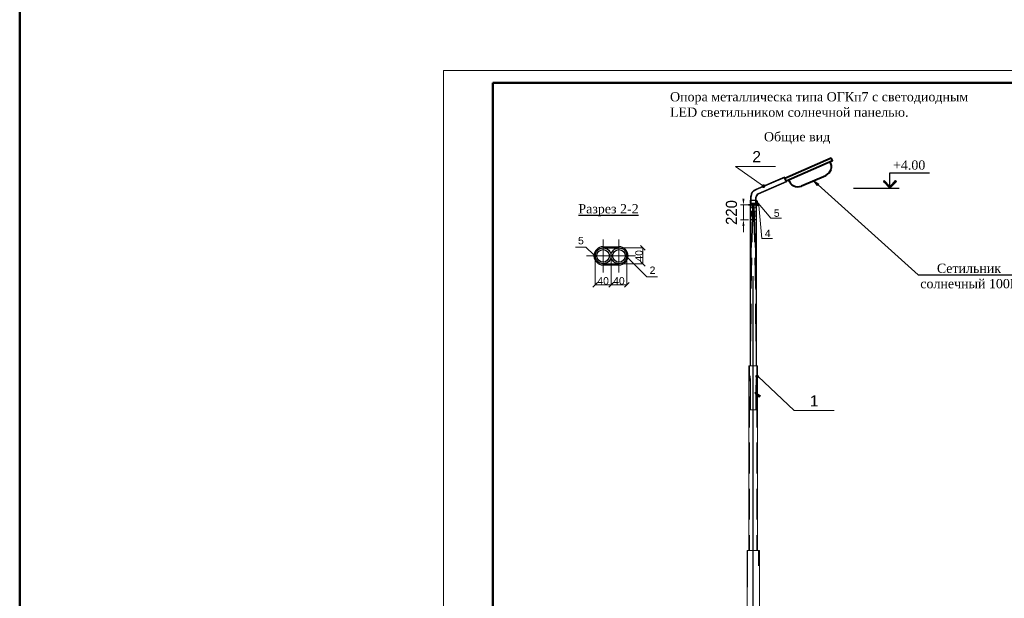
# Model space of a CAD drawing. Extents: x 352696 to 405256, y 4162769 to 4241487.
# Tile 6 of 149: x 403781 to 404180, y 4238553 to 4238787. Entities that reach past the tile are written whole.
import ezdxf

# ---------------------------------------------------------------- set-up
doc = ezdxf.new("R2010")
doc.units = 0
doc.header["$LTSCALE"] = 0.5
doc.header["$MEASUREMENT"] = 0
for name, pattern in [('CENTERX2', [4, 2.5, -0.5, 0.5, -0.5]), ('Невидимая', [391.222223, 282.222223, -109]), ('Штрихпунктирная', [670.277762, 352.777767, -176.388884, 0, -141.111112])]:
    doc.linetypes.add(name, pattern=pattern)
for name, color, linetype, lineweight in [('Text Blocks_Ном._пера__1', 7, 'Continuous', 0), ('АСО-оси', 24, 'CENTERX2', 20), ('АСО-оси_Ном._пера__1', 7, 'Continuous', 13), ('АСО-оси_Ном._пера__21', 7, 'Continuous', 25)]:
    doc.layers.add(name, color=color, linetype=linetype, lineweight=lineweight)
doc.layers.add('АСО-оси_Ном._пера__6', color=7, linetype='Continuous', lineweight=13, true_color=0x0000a0)
doc.layers.add('Измерение - Общий', color=7, linetype='Continuous')
doc.styles.add('TIMES', font='times.ttf')
doc.styles.add('СГЕНЕРИР_СТИЛЬ_1', font='arial.ttf')

# ---------------------------------------------------------------- blocks, each defined once
blk = doc.blocks.new('ARROWHEAD_6')
at = {"color": 0, "linetype": 'Continuous', "lineweight": 0}
for p, q in [((0, 0), (-1, 0)), ((-0.5, -0.5), (0.5, 0.5))]:
    blk.add_line(p, q, dxfattribs=at)

msp = doc.modelspace()

# ---------------------------------------------------------------- hatches: boundary and pattern name
at = {"true_color": 0x000007}
for points in [[(404104.6118, 4238719.8295), (404103.0096, 4238721.8014), (404105.1458, 4238720.4457)], [(404080.8257, 4238634.1749), (404079.1414, 4238636.0647), (404081.3187, 4238634.8322)]]:
    msp.add_hatch(color=7, dxfattribs=at).paths.add_polyline_path(points)
at = {"lineweight": 25, "true_color": 0x000000}
h = msp.add_hatch(color=18, dxfattribs=at)
h.paths.add_polyline_path([(404131.5611, 4238721.8425), (404131.2325, 4238721.4727), (404133.9028, 4238719.5008)])
h.paths.add_polyline_path([(404131.2325, 4238721.4727), (404133.9028, 4238719.5008), (404133.9028, 4238718.8024)])
h.paths.add_polyline_path([(404133.9028, 4238719.5008), (404133.9028, 4238718.8024), (404136.2033, 4238721.8425)])
h.paths.add_polyline_path([(404133.9028, 4238718.8024), (404136.2033, 4238721.8425), (404136.573, 4238721.4727)])
at = {"layer": 'АСО-оси', "linetype": 'Continuous', "lineweight": 0, "true_color": 0x000000}
for points in [[(404083.4492, 4238719.6073), (404083.3921, 4238719.8944), (404083.2295, 4238720.1377), (404082.9862, 4238720.3003), (404082.6992, 4238720.3573), (404082.4122, 4238720.3003), (404082.1689, 4238720.1377), (404082.0063, 4238719.8944), (404081.9492, 4238719.6073), (404082.0063, 4238719.3203), (404082.1689, 4238719.077), (404082.4122, 4238718.9144), (404082.6992, 4238718.8573), (404082.9862, 4238718.9144), (404083.2295, 4238719.077), (404083.3921, 4238719.3203)], [(404080.4382, 4238713.3938), (404080.4001, 4238713.5851), (404080.2917, 4238713.7473), (404080.1295, 4238713.8557), (404079.9382, 4238713.8938), (404079.7468, 4238713.8557), (404079.5846, 4238713.7473), (404079.4762, 4238713.5851), (404079.4382, 4238713.3938), (404079.4762, 4238713.2024), (404079.5846, 4238713.0402), (404079.7468, 4238712.9318), (404079.9382, 4238712.8938), (404080.1295, 4238712.9318), (404080.2917, 4238713.0402), (404080.4001, 4238713.2024)], [(404080.9207, 4238712.1079), (404080.8826, 4238712.2993), (404080.7742, 4238712.4615), (404080.612, 4238712.5699), (404080.4207, 4238712.6079), (404080.2293, 4238712.5699), (404080.0671, 4238712.4615), (404079.9587, 4238712.2993), (404079.9207, 4238712.1079), (404079.9587, 4238711.9166), (404080.0671, 4238711.7544), (404080.2293, 4238711.646), (404080.4207, 4238711.6079), (404080.612, 4238711.646), (404080.7742, 4238711.7544), (404080.8826, 4238711.9166)], [(404014.7756, 4238691.3793), (404014.7375, 4238691.5707), (404014.6291, 4238691.7329), (404014.4669, 4238691.8412), (404014.2756, 4238691.8793), (404014.0842, 4238691.8412), (404013.922, 4238691.7329), (404013.8136, 4238691.5707), (404013.7756, 4238691.3793), (404013.8136, 4238691.188), (404013.922, 4238691.0258), (404014.0842, 4238690.9174), (404014.2756, 4238690.8793), (404014.4669, 4238690.9174), (404014.6291, 4238691.0258), (404014.7375, 4238691.188)], [(404027.4956, 4238691.3793), (404027.4575, 4238691.5707), (404027.3491, 4238691.7329), (404027.1869, 4238691.8412), (404026.9956, 4238691.8793), (404026.8042, 4238691.8412), (404026.642, 4238691.7329), (404026.5336, 4238691.5707), (404026.4956, 4238691.3793), (404026.5336, 4238691.188), (404026.642, 4238691.0258), (404026.8042, 4238690.9174), (404026.9956, 4238690.8793), (404027.1869, 4238690.9174), (404027.3491, 4238691.0258), (404027.4575, 4238691.188)], [(404080.8362, 4238642.5349), (404080.7791, 4238642.8219), (404080.6166, 4238643.0652), (404080.3732, 4238643.2278), (404080.0862, 4238643.2849), (404079.7992, 4238643.2278), (404079.5559, 4238643.0652), (404079.3933, 4238642.8219), (404079.3362, 4238642.5349), (404079.3933, 4238642.2479), (404079.5559, 4238642.0046), (404079.7992, 4238641.842), (404080.0862, 4238641.7849), (404080.3732, 4238641.842), (404080.6166, 4238642.0046), (404080.7791, 4238642.2479)]]:
    msp.add_hatch(color=18, dxfattribs=at).paths.add_polyline_path(points)

# ---------------------------------------------------------------- linework, layer by layer
at = {"color": 7, "linetype": 'Continuous', "lineweight": 40, "true_color": 0x000007}
for p, q in [((404091.3836, 4238722.8284), (404110.1167, 4238731.0447)), ((404091.8766, 4238721.7603), (404091.3836, 4238722.8284)), ((404098.1209, 4238719.6651), (404107.9394, 4238723.9787))]:
    msp.add_line(p, q, dxfattribs=at)
at = {"color": 7, "linetype": 'Continuous', "lineweight": 30, "true_color": 0x000007}
for p, q in [((404091.2193, 4238723.2803), (404079.5933, 4238718.2684)), ((404092.0409, 4238721.3495), (404080.5426, 4238716.3783)), ((404079.5933, 4238711.9829), (404079.5933, 4238715.175)), ((404079.7252, 4238711.9829), (404079.7252, 4238715.1797)), ((404079.5933, 4238684.9925), (404079.5933, 4238687.252))]:
    msp.add_line(p, q, dxfattribs=at)
at = {"color": 7, "linetype": 'Continuous', "lineweight": 25, "true_color": 0x000007}
for p, q in [((404091.2603, 4238723.1571), (404079.5933, 4238718.1274)), ((404091.9998, 4238721.4727), (404080.4787, 4238716.4752)), ((404077.6379, 4238711.9829), (404077.6379, 4238715.4531)), ((404077.0051, 4238640.6247), (404077.0051, 4238646.8691)), ((404080.0862, 4238640.6247), (404080.0862, 4238646.8691)), ((404077.4159, 4238628.9987), (404077.4159, 4238638.9814)), ((404079.6754, 4238628.9987), (404079.6754, 4238638.9814)), ((404077.0051, 4238621.9327), (404077.0051, 4238634.4214)), ((404080.0862, 4238621.9327), (404080.0862, 4238634.4214)), ((404077.0051, 4238603.2407), (404077.0051, 4238615.7294)), ((404080.0862, 4238603.2407), (404080.0862, 4238615.7294)), ((404077.0051, 4238584.5487), (404077.0051, 4238596.9963)), ((404080.0862, 4238584.5487), (404080.0862, 4238596.9963)), ((404077.0051, 4238572.1011), (404077.0051, 4238578.3043)), ((404080.0862, 4238572.1011), (404080.0862, 4238578.3043)), ((404076.2657, 4238557.1475), (404076.2657, 4238572.1011)), ((404080.8257, 4238565.8567), (404080.8257, 4238572.1011))]:
    msp.add_line(p, q, dxfattribs=at)
at = {"color": 7, "linetype": 'Continuous', "lineweight": 5, "true_color": 0x000007}
for p, q in [((404091.2193, 4238723.2803), (404092.0409, 4238721.3495)), ((404076.7997, 4238572.1011), (404076.7997, 4238646.8691)), ((404080.2916, 4238646.8691), (404076.7997, 4238646.8691)), ((404080.2916, 4238572.1011), (404080.2916, 4238646.8691)), ((404077.2927, 4238628.9987), (404077.2927, 4238638.9814)), ((404079.7987, 4238628.9987), (404079.7987, 4238638.9814)), ((404076.7997, 4238628.9987), (404080.2916, 4238628.9987)), ((404081.0722, 4238572.1011), (404076.0192, 4238572.1011))]:
    msp.add_line(p, q, dxfattribs=at)
msp.add_line((404079.3215, 4238718.014), (404079.5933, 4238718.1274))
at = {"color": 18, "linetype": 'Continuous', "lineweight": 25, "true_color": 0x000000}
msp.add_line((404119.0724, 4238718.8024), (404137.6412, 4238718.8024), dxfattribs=at)
at = {"color": 0, "linetype": 'Continuous', "lineweight": 25}
msp.add_line((404078.5251, 4238407.6115), (404078.5251, 4238683.1849), dxfattribs=at)
at = {"color": 0, "linetype": 'Continuous', "lineweight": 5}
msp.add_line((404081.0722, 4238459.908), (404081.0722, 4238572.1011), dxfattribs=at)
at = {"color": 1, "linetype": 'Continuous', "lineweight": 50}
msp.add_lwpolyline([(403781.3683, 4241311.0813), (405255.8558, 4241311.0813), (405255.8558, 4237335.0599), (403781.3683, 4237335.0599)], close=True, dxfattribs=at)
at = {"lineweight": 0}
msp.add_lwpolyline([(403952.9956, 4238346.4678), (404546.9956, 4238346.4678), (404546.9956, 4238766.4678), (403952.9956, 4238766.4678)], close=True, dxfattribs=at)
at = {"color": 0, "linetype": 'Continuous', "lineweight": 50}
msp.add_lwpolyline([(403972.9956, 4238761.4678), (404541.9956, 4238761.4678), (404541.9956, 4238351.4678), (403972.9956, 4238351.4678)], close=True, dxfattribs=at)
at = {"color": 7, "linetype": 'Continuous', "lineweight": 40, "true_color": 0x000007}
msp.add_lwpolyline([(404091.8766, 4238721.7603), (404110.6096, 4238729.9766), (404110.1167, 4238731.0447)], dxfattribs=at)
at = {"color": 18, "linetype": 'Continuous', "lineweight": 25, "true_color": 0x000000}
for points in [[(404133.9028, 4238718.8024), (404133.9028, 4238725.0468), (404149.9655, 4238725.0468)], [(404133.9028, 4238718.8024), (404131.2325, 4238721.4727)], [(404133.9028, 4238718.8024), (404136.2033, 4238721.8425), (404133.9028, 4238719.5008)], [(404136.2033, 4238721.8425), (404136.573, 4238721.4727), (404133.9028, 4238718.8024)]]:
    msp.add_lwpolyline(points, dxfattribs=at)
at = {"color": 7, "linetype": 'Continuous', "lineweight": -2, "true_color": 0x000007}
for points in [[(404104.6118, 4238719.8295), (404103.0096, 4238721.8014), (404105.1458, 4238720.4457)], [(404080.8257, 4238634.1749), (404079.1414, 4238636.0647), (404081.3187, 4238634.8322)]]:
    msp.add_lwpolyline(points, close=True, dxfattribs=at)
at = {"color": 18, "linetype": 'Continuous', "lineweight": 25, "true_color": 0x000000}
msp.add_lwpolyline([(404131.5611, 4238721.8425), (404131.2325, 4238721.4727), (404133.9028, 4238719.5008)], close=True, dxfattribs=at)
at = {"color": 7, "linetype": 'Continuous', "lineweight": 25, "true_color": 0x000007}
for points in [[(404104.8583, 4238720.1581), (404145.3234, 4238683.719), (404183.5701, 4238683.719)], [(404078.4019, 4238711.9829), (404077.95, 4238698.1796), (404077.95, 4238696.865)], [(404079.1414, 4238696.865), (404079.1414, 4238698.1796), (404078.6895, 4238711.9829)], [(404077.7857, 4238690.6207), (404077.6624, 4238684.4174), (404077.5803, 4238678.173)], [(404079.5111, 4238678.173), (404079.4289, 4238684.4174), (404079.3057, 4238690.6207)], [(404077.4981, 4238671.9287), (404077.4981, 4238670.6141), (404077.4159, 4238656.8518)], [(404079.6754, 4238656.8518), (404079.5933, 4238670.6141), (404079.5933, 4238671.9287)], [(404077.4159, 4238638.9814), (404077.3749, 4238640.9123), (404077.2927, 4238642.8431)], [(404079.7987, 4238642.8431), (404079.7165, 4238640.9123), (404079.6754, 4238638.9814)]]:
    msp.add_lwpolyline(points, dxfattribs=at)
msp.add_lwpolyline([(404077.3838, 4238713.9132), (404079.8523, 4238713.9132), (404079.8523, 4238712.5418), (404077.3838, 4238712.5418)], close=True)
at = {"color": 7, "linetype": 'Continuous', "lineweight": 30}
msp.add_lwpolyline([(404077.5147, 4238711.9829), (404077.5147, 4238715.5689)], dxfattribs=at)
at = {"color": 7, "linetype": 'Continuous', "lineweight": 5, "true_color": 0x000007}
for points in [[(404078.2376, 4238711.9829), (404077.7857, 4238698.1796), (404077.4981, 4238684.4174), (404077.3338, 4238670.6141), (404077.2927, 4238656.8518)], [(404079.7987, 4238656.8518), (404079.7576, 4238670.6141), (404079.5933, 4238684.4174), (404079.3057, 4238698.1796), (404078.8538, 4238711.9829)]]:
    msp.add_lwpolyline(points, dxfattribs=at)
at = {"color": 7, "linetype": 'Continuous', "lineweight": 30, "true_color": 0x000007}
msp.add_lwpolyline([(404079.7987, 4238646.8691), (404079.7987, 4238711.9829), (404077.2927, 4238711.9829), (404077.2927, 4238646.8691)], dxfattribs=at)
at = {"color": 0, "linetype": 'Continuous', "lineweight": 5}
msp.add_lwpolyline([(404076.0192, 4238459.908), (404076.0192, 4238572.1011)], dxfattribs=at)
for centre, radius, start, end in [((404080.5767, 4238715.3612), 3.0691, 108.688856, 176.118974), ((404080.6524, 4238715.3069), 3.0181, 108.973495, 177.223963), ((404081.2009, 4238715.0317), 1.614, 116.579114, 174.907871), ((404081.143, 4238715.0931), 1.4185, 115.040385, 178.163037)]:
    msp.add_arc(centre, radius, start, end)
at = {"color": 7, "linetype": 'Continuous', "lineweight": 40, "true_color": 0x000007}
for points in [[(404110.0763, 4238726.3821), (404110.4009, 4238727.4583), (404110.2378, 4238728.6226), (404109.6299, 4238729.5682)], [(404107.9429, 4238723.974), (404108.9721, 4238724.4259), (404109.7518, 4238725.3059), (404110.0763, 4238726.3821)], [(404092.8645, 4238722.2047), (404093.1492, 4238721.1173), (404093.8959, 4238720.2092), (404094.9078, 4238719.7197)], [(404094.9078, 4238719.7197), (404095.9197, 4238719.2303), (404097.0952, 4238719.2086), (404098.1245, 4238719.6605)]]:
    msp.add_open_spline(points, degree=3, dxfattribs=at)
at = {"layer": 'АСО-оси_Ном._пера__1', "linetype": 'Continuous'}
for p, q in [((404082.6992, 4238719.6073), (404071.3679, 4238727.5918)), ((404071.3679, 4238727.5918), (404087.5529, 4238727.5918)), ((404079.8523, 4238713.5553), (404085.6928, 4238706.6224)), ((404080.7617, 4238711.7422), (404082.0524, 4238698.4188)), ((404085.6928, 4238706.6224), (404089.9428, 4238706.6224)), ((404082.0524, 4238698.4188), (404086.3024, 4238698.4188)), ((404006.49, 4238694.9148), (404010.74, 4238694.9148)), ((404013.922, 4238691.7329), (404010.74, 4238694.9148)), ((404027.3491, 4238691.0258), (404035.4808, 4238682.894)), ((404039.7308, 4238682.894), (404035.4808, 4238682.894)), ((404080.5207, 4238642.5349), (404095.0596, 4238628.6874)), ((404095.0596, 4238628.6874), (404111.2446, 4238628.6874))]:
    msp.add_line(p, q, dxfattribs=at)
at = {"layer": 'АСО-оси_Ном._пера__1', "linetype": 'Невидимая'}
for p, q in [((404077.3838, 4238709.4281), (404077.3838, 4238710.7995)), ((404077.3838, 4238710.7995), (404079.8523, 4238710.7995)), ((404077.3838, 4238709.4281), (404079.8523, 4238709.4281)), ((404077.5209, 4238711.9829), (404077.5209, 4238710.7995)), ((404077.5209, 4238709.4281), (404077.5209, 4238707.5081)), ((404077.6307, 4238711.9829), (404077.6307, 4238710.7995)), ((404077.6307, 4238709.4281), (404077.6307, 4238707.5081)), ((404078.5084, 4238709.4281), (404078.5084, 4238707.5081)), ((404078.6181, 4238709.4281), (404078.6181, 4238707.5081)), ((404078.7278, 4238709.4281), (404078.7278, 4238707.5081)), ((404079.6055, 4238711.9829), (404079.6055, 4238710.7995)), ((404079.6055, 4238709.4281), (404079.6055, 4238707.5081)), ((404079.7152, 4238711.9829), (404079.7152, 4238710.7995)), ((404079.7152, 4238709.4281), (404079.7152, 4238707.5081)), ((404079.8523, 4238709.4281), (404079.8523, 4238710.7995)), ((404077.3838, 4238707.5081), (404077.3838, 4238706.1367)), ((404077.3838, 4238707.5081), (404079.8523, 4238707.5081)), ((404077.3838, 4238706.1367), (404079.8523, 4238706.1367)), ((404077.5209, 4238706.1367), (404077.5209, 4238705.9996)), ((404077.5209, 4238705.9996), (404079.7152, 4238705.9996)), ((404077.6307, 4238706.1367), (404077.6307, 4238705.9996)), ((404078.5084, 4238706.1367), (404078.5084, 4238705.9996)), ((404078.6181, 4238706.1367), (404078.6181, 4238705.9996)), ((404078.7278, 4238706.1367), (404078.7278, 4238705.9996)), ((404079.6055, 4238706.1367), (404079.6055, 4238705.9996)), ((404079.7152, 4238706.1367), (404079.7152, 4238705.9996)), ((404079.8523, 4238706.1367), (404079.8523, 4238707.5081))]:
    msp.add_line(p, q, dxfattribs=at)
at = {"layer": 'АСО-оси_Ном._пера__1', "linetype": 'Continuous'}
for centre in [(404080.4207, 4238712.1079), (404014.2756, 4238691.3793), (404026.9956, 4238691.3793)]:
    msp.add_circle(centre, 0.5, dxfattribs=at)
at = {"layer": 'АСО-оси_Ном._пера__21', "linetype": 'Continuous', "lineweight": 30}
for p, q in [((404076.6707, 4238712.2329), (404080.4207, 4238712.2329)), ((404076.6707, 4238711.9829), (404076.6707, 4238712.2329)), ((404080.4207, 4238711.9829), (404080.4207, 4238712.2329)), ((404076.6707, 4238711.9829), (404080.4207, 4238711.9829)), ((404017.7156, 4238695.0593), (404024.1156, 4238695.0593)), ((404017.7156, 4238694.5793), (404024.1156, 4238694.5793)), ((404020.9156, 4238694.5793), (404020.9156, 4238695.0593)), ((404017.7156, 4238688.1793), (404024.1156, 4238688.1793)), ((404017.7156, 4238687.6993), (404024.1156, 4238687.6993))]:
    msp.add_line(p, q, dxfattribs=at)
for centre, radius in [((404017.7156, 4238691.3793), 3.2), ((404017.7156, 4238691.3793), 2.56), ((404024.1156, 4238691.3793), 3.2), ((404024.1156, 4238691.3793), 2.56)]:
    msp.add_circle(centre, radius, dxfattribs=at)
for centre, start, end in [((404017.7156, 4238691.3793), 90, 270), ((404024.1156, 4238691.3793), 270, 90)]:
    msp.add_arc(centre, 3.68, start, end, dxfattribs=at)
at = {"layer": 'АСО-оси_Ном._пера__6', "linetype": 'Штрихпунктирная'}
for p, q in [((404017.7156, 4238698.0593), (404017.7156, 4238684.6993)), ((404024.1156, 4238698.0593), (404024.1156, 4238684.6993)), ((404011.0356, 4238691.3793), (404030.7956, 4238691.3793))]:
    msp.add_line(p, q, dxfattribs=at)
at = {"layer": 'Измерение - Общий', "color": 174, "linetype": 'Continuous', "lineweight": 13, "true_color": 0x0000a0}
for p, q in [((404076.6677, 4238711.9829), (404073.3109, 4238711.9829)), ((404074.5609, 4238705.9996), (404074.5609, 4238711.9829)), ((404076.6677, 4238705.9996), (404073.3109, 4238705.9996)), ((404074.5609, 4238703.4996), (404074.5609, 4238700.9996)), ((404025.1156, 4238694.5793), (404033.7974, 4238694.5793)), ((404033.7956, 4238690.0793), (404033.7956, 4238692.6793)), ((404014.5156, 4238690.3793), (404014.5156, 4238679.6975)), ((404020.9156, 4238690.3793), (404020.9156, 4238679.6975)), ((404027.3156, 4238690.3793), (404027.3156, 4238679.6975)), ((404025.1156, 4238688.1793), (404033.7974, 4238688.1793)), ((404016.4156, 4238679.6993), (404019.0156, 4238679.6993)), ((404022.8156, 4238679.6993), (404025.4156, 4238679.6993))]:
    msp.add_line(p, q, dxfattribs=at)
at = {"layer": 'Измерение - Общий', "color": 174, "linetype": 'Continuous', "lineweight": 50, "true_color": 0x0000a0}
for points in [[(404074.1442, 4238714.4829), (404074.9776, 4238714.4829), (404074.5609, 4238711.9829)], [(404074.1442, 4238703.4996), (404074.9776, 4238703.4996), (404074.5609, 4238705.9996)]]:
    msp.add_solid(points, dxfattribs=at)

# ---------------------------------------------------------------- block references
at = {"layer": 'Измерение - Общий', "color": 174, "linetype": 'Continuous', "lineweight": 13, "true_color": 0x0000a0, "xscale": 1.9, "yscale": 1.9, "zscale": 1.9}
for p, rotation in [((404033.7956, 4238694.5793), 90), ((404033.7956, 4238688.1793), 270), ((404014.5156, 4238679.6993), 180), ((404020.9156, 4238679.6993), 180)]:
    msp.add_blockref('ARROWHEAD_6', p, dxfattribs=dict(at, rotation=rotation))
for p in [(404020.9156, 4238679.6993), (404027.3156, 4238679.6993)]:
    msp.add_blockref('ARROWHEAD_6', p, dxfattribs=at)

# ---------------------------------------------------------------- texts
at = {"color": 7, "lineweight": 50, "style": 'TIMES'}
for s, height, p in [('Общие вид', 3.74542, (404082.8711, 4238737.7454)), ('+4.00', 3.74542, (404135.1352, 4238726.2792)), ('Сетильник', 3.74542, (404152.9234, 4238684.4585)), ('солнечный 100Вт', 3.745415, (404146.1861, 4238678.2552))]:
    msp.add_text(s, height=height, dxfattribs=at).set_placement(p)
at = {"color": 7, "linetype": 'Continuous', "lineweight": 25, "style": 'TIMES'}
msp.add_text('%%UРазрез 2-2', height=3.745415, dxfattribs=at).set_placement((404007.6742, 4238708.5783))
at = {"color": 18, "lineweight": 25, "true_color": 0x000000, "insert": (404044.8183, 4238757.6824), "char_height": 3.745415, "width": 132.374455, "attachment_point": 1, "style": 'TIMES'}
msp.add_mtext('Опора металлическа типа ОГКп7 с светодиодным LED светильником солнечной панелью.', dxfattribs=at)
at = {"layer": 'Text Blocks_Ном._пера__1', "lineweight": 30, "style": 'СГЕНЕРИР_СТИЛЬ_1'}
for s, height, p in [('5', 3, (404086.8719, 4238707.1896)), ('4', 3, (404083.2314, 4238698.986)), ('5', 3, (404007.5476, 4238696.0399)), ('2', 3, (404036.5428, 4238684.04)), ('1', 4.5, (404101.4763, 4238630.4065))]:
    msp.add_text(s, height=height, dxfattribs=at).set_placement(p)
at = {"layer": 'Text Blocks_Ном._пера__1', "insert": (404078.153, 4238733.811), "char_height": 4.5, "width": 3.550749, "attachment_point": 1, "style": 'СГЕНЕРИР_СТИЛЬ_1'}
msp.add_mtext('2', dxfattribs=at)
at = {"layer": 'Измерение - Общий', "color": 174, "linetype": 'Continuous', "lineweight": 13, "true_color": 0x0000a0, "insert": (404069.711, 4238708.9236), "char_height": 2.5, "width": 5.684959, "attachment_point": 5, "rotation": 90}
msp.add_mtext('{\\H1.8x;\\C256;220}', dxfattribs=at)
at = {"layer": 'Измерение - Общий', "color": 7, "linetype": 'Continuous', "lineweight": 13, "insert": (404032.2687, 4238691.3793), "char_height": 3, "attachment_point": 5, "rotation": 90, "style": 'СГЕНЕРИР_СТИЛЬ_1'}
msp.add_mtext('\\A1;40', dxfattribs=at)
at = {"layer": 'Измерение - Общий', "color": 7, "linetype": 'Continuous', "lineweight": 13, "char_height": 3, "attachment_point": 5, "style": 'СГЕНЕРИР_СТИЛЬ_1'}
for insert in [(404017.7156, 4238681.2262), (404024.1156, 4238681.2262)]:
    msp.add_mtext('\\A1;40', dxfattribs=dict(at, insert=insert))

doc.saveas('drawing.dxf')
